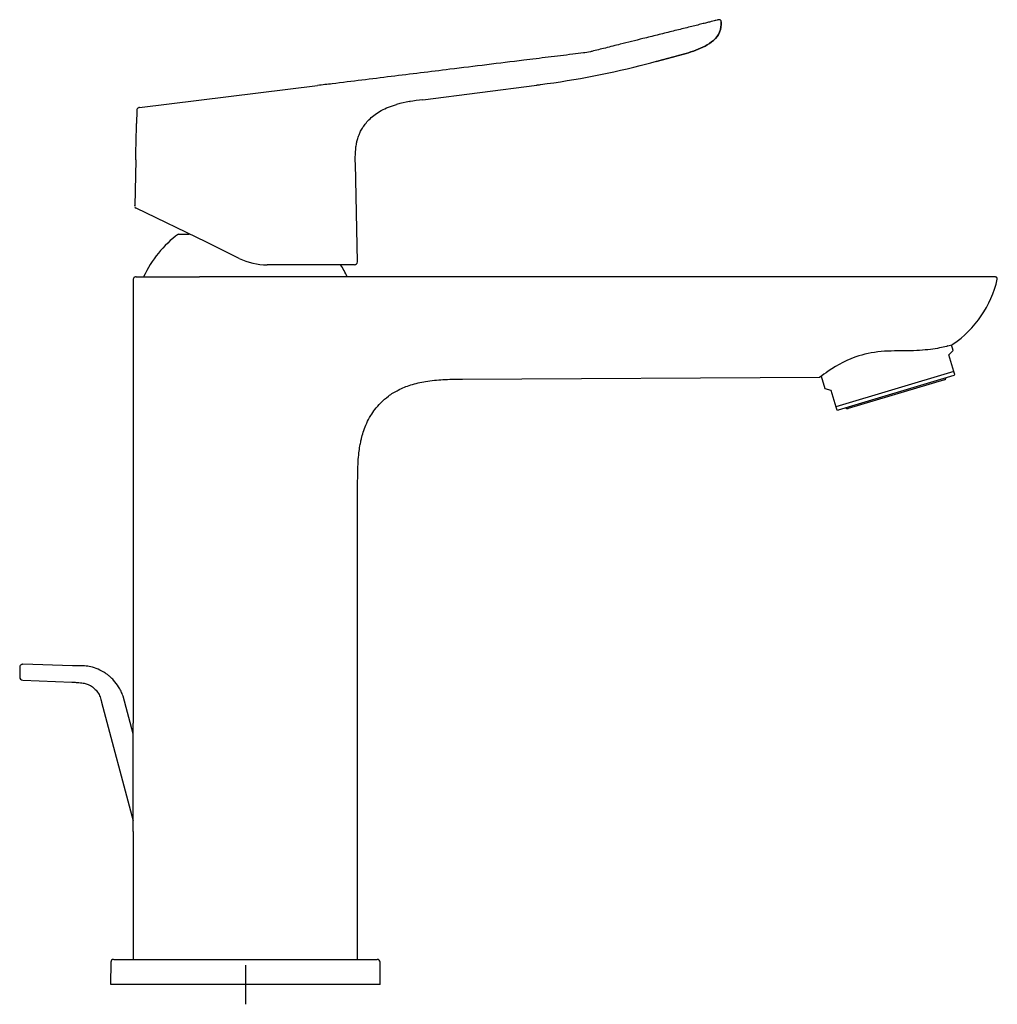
# Model space of a CAD drawing. Header units: millimetres. Extents: x -18 to 343, y -35 to 495.
# Tile 3 of 3: x 169 to 343, y 319 to 495. Entities that reach past the tile are written whole.
import ezdxf

# ---------------------------------------------------------------- set-up
doc = ezdxf.new("R2010")
doc.units = ezdxf.units.MM
doc.layers.add('DV2_Standard', color=7, linetype='Continuous')
doc.layers.add('Standard', color=7, linetype='Continuous')

# ---------------------------------------------------------------- blocks, each defined once
blk = doc.blocks.new('SEANNOT_GROUP1')
at = {"layer": 'Standard', "color": 136}
for p, q in [((209.28, 326.07), (209.28, 319.07)), ((212.78, 322.57), (205.78, 322.57))]:
    blk.add_line(p, q, dxfattribs=at)
blk = doc.blocks.new('SE1')
at = {"layer": 'DV2_Standard', "color": 7}
for p, q in [((270.75, 488.87), (269.77, 488.69)), ((280.82, 486.72), (281.55, 486.91)), ((281.55, 486.91), (282.51, 487.16)), ((190.4, 478.94), (222.13, 482.84)), ((240.87, 480.31), (261.18, 482.94)), ((189.89, 478.38), (189.84, 476.06)), ((189.71, 469.59), (189.54, 461.34)), ((229.22, 451.4), (228.86, 468.96)), ((189.55, 461.34), (189.55, 461.44)), ((202.3, 454.9), (189.77, 461.01)), ((197.32, 456.37), (199.23, 456.37)), ((208.16, 452.04), (202.3, 454.9)), ((216.11, 450.89), (213.14, 450.89)), ((228.72, 450.89), (216.11, 450.89)), ((189.27, 448.25), (189.27, 369.19)), ((189.78, 448.74), (201.07, 448.74)), ((342.83, 448.74), (201.07, 448.74)), ((343.27, 448.24), (343.26, 448.24)), ((335.41, 435.64), (334.65, 434.83)), ((335.41, 435.64), (335.12, 436.62)), ((335.54, 431.85), (334.65, 434.83)), ((335.54, 431.85), (314.5, 425.59)), ((335.69, 431.32), (335.54, 431.85)), ((247.88, 430.49), (311.64, 430.83)), ((311.88, 431.03), (312.53, 428.83)), ((335.51, 431.13), (314.91, 425)), ((333.86, 430.37), (316.7, 425.27)), ((335.51, 431.13), (335.69, 431.32)), ((312.53, 428.83), (313.61, 428.57)), ((313.61, 428.57), (314.5, 425.59)), ((314.5, 425.59), (314.65, 425.06)), ((314.65, 425.06), (314.91, 425)), ((229.27, 327.07), (229.27, 411.81)), ((169.03, 379.13), (169.03, 377.41)), ((178.43, 379.41), (169.59, 379.67)), ((169.56, 376.87), (178.33, 376.51)), ((189.27, 367.26), (187.47, 373.98)), ((183.61, 372.95), (189.27, 351.8)), ((189.27, 349.87), (189.27, 327.07)), ((185.27, 326.57), (185.23, 322.57)), ((185.78, 327.07), (202.36, 327.07)), ((202.36, 327.07), (216.18, 327.07)), ((216.18, 327.07), (232.76, 327.07)), ((233.31, 322.57), (233.27, 326.57)), ((233.31, 322.57), (185.25, 322.57))]:
    blk.add_line(p, q, dxfattribs=at)
for centre, radius, start, end in [((241.83, 636.46), 154.74, 277.4279, 284.591), ((241.83, 636.46), 154.74, 277.1801, 277.4279), ((244.25, 447.37), 33.11, 95.864, 104.057), ((189.96, 461.41), 0.442, 202.0425, 244.881), ((209.27, 440.34), 20, 126.6911, 155.1654), ((213.14, 462.26), 11.37, 244.0002, 270), ((228.72, 451.39), 0.5, 270, 1.2471), ((209.27, 440.34), 20, 24.8346, 31.9489), ((324.53, 452.64), 19.25, 304.2875, 346.996), ((332.12, 445.15), 9.04, 284.9447, 291.3643), ((325.32, 414.54), 21.21, 108.5307, 124.9848), ((331.8, 403.72), 33.8, 123.4708, 126.6819), ((333.75, 430.76), 0.4, 286.57, 354.5457), ((316.59, 425.65), 0.4, 218.5943, 286.57), ((169.57, 377.41), 0.54, 179.3236, 269.1114), ((185.77, 326.57), 0.5, 90, 179.5), ((232.77, 326.57), 0.5, 0.5, 90)]:
    blk.add_arc(centre, radius, start, end, dxfattribs=at)
for points, knots in [([(293.55, 494.55), (293.55, 494.55), (293.55, 494.55), (293.55, 494.55), (293.54, 494.55), (293.51, 494.54), (293.43, 494.53), (293.33, 494.5), (292.95, 494.41), (292.68, 494.34), (292.11, 494.19), (291.89, 494.14), (291.4, 494.02), (291.13, 493.95), (290.54, 493.8), (290.22, 493.72), (289.54, 493.55), (289.18, 493.46), (288.06, 493.18), (287.26, 492.99), (285.62, 492.58), (284.78, 492.37), (283.52, 492.05), (282.68, 491.84), (281.42, 491.53), (279.2, 490.98), (277.43, 490.54), (275.19, 489.98), (274.31, 489.76), (272.61, 489.33), (271.73, 489.11), (270.84, 488.89), (270.75, 488.87)], [0, 0, 0, 0, 0.013099, 0.05211, 0.09112, 0.13013, 0.13013, 0.208151, 0.208151, 0.286172, 0.286172, 0.325183, 0.325183, 0.364193, 0.364193, 0.403204, 0.403204, 0.442214, 0.442214, 0.520235, 0.520235, 0.598256, 0.598256, 0.637267, 0.676277, 0.715288, 0.838139, 0.838139, 0.919069, 0.919069, 0.992429, 1, 1, 1, 1]), ([(282.51, 487.15), (283.69, 487.46), (284.87, 487.75), (287.22, 488.38), (288.4, 488.72), (290.1, 489.36), (290.66, 489.6), (291.73, 490.16), (292.25, 490.49), (293.16, 491.31), (293.55, 491.81), (294.02, 492.94), (294.1, 493.56), (294.07, 494.18)], [0, 0, 0, 0, 0.25, 0.25, 0.5, 0.5, 0.625, 0.625, 0.75, 0.75, 0.875, 0.875, 1, 1, 1, 1]), ([(294.07, 494.18), (294.1, 493.56), (294.02, 492.94), (293.55, 491.81), (293.16, 491.31), (292.25, 490.49), (291.73, 490.16), (290.66, 489.6), (290.1, 489.36), (288.4, 488.72), (287.22, 488.38), (284.87, 487.75), (283.69, 487.46), (282.51, 487.15)], [0, 0, 0, 0, 0.125, 0.125, 0.25, 0.25, 0.375, 0.375, 0.5, 0.5, 0.75, 0.75, 1, 1, 1, 1]), ([(294.07, 494.18), (294.07, 494.25), (294.06, 494.35), (293.99, 494.46), (293.93, 494.52), (293.85, 494.56), (293.72, 494.59), (293.63, 494.57), (293.55, 494.55)], [0, 0, 0, 0, 0.275344, 0.389293, 0.495865, 0.603347, 0.719612, 1, 1, 1, 1]), ([(269.77, 488.69), (269.69, 488.68), (268.96, 488.59), (268.24, 488.5), (266.87, 488.33), (266.14, 488.24), (264.69, 488.06), (263.24, 487.89), (261.06, 487.62), (255.22, 486.9), (248.35, 486.06), (240.46, 485.09), (235.22, 484.45), (231.73, 484.02), (228.24, 483.59), (226.5, 483.37), (223.88, 483.05), (223, 482.95), (222.13, 482.84)], [0, 0, 0, 0, 0.005352, 0.045702, 0.045702, 0.091405, 0.091405, 0.137107, 0.18281, 0.228512, 0.505348, 0.615271, 0.725193, 0.835116, 0.835116, 0.945039, 0.945039, 1, 1, 1, 1]), ([(228.86, 468.96), (228.85, 469.52), (228.84, 470.36), (228.92, 471.58), (229.05, 472.49), (229.24, 473.28), (229.48, 473.99), (229.81, 474.73), (230.22, 475.44), (230.77, 476.2), (231.49, 476.98), (232.4, 477.74), (233.49, 478.43), (234.8, 479.04), (235.67, 479.32), (236.2, 479.49)], [0, 0, 0, 0, 0.107705, 0.193206, 0.256486, 0.303337, 0.366203, 0.416162, 0.47436, 0.540795, 0.615722, 0.699155, 0.791007, 0.89144, 1, 1, 1, 1]), ([(238.55, 479.98), (238.55, 479.98), (238.55, 479.98), (238.55, 479.98), (238.55, 479.98), (238.55, 479.98), (238.56, 479.98), (238.58, 479.98), (238.6, 479.99), (238.61, 479.99)], [0, 0, 0, 0, 0.0001191, 0.0005486, 0.0021243, 0.0179822, 0.0491288, 0.3266135, 1, 1, 1, 1]), ([(190.4, 478.94), (190.32, 478.93), (190.19, 478.9), (190.02, 478.78), (189.92, 478.59), (189.9, 478.46), (189.9, 478.38)], [0, 0, 0, 0, 0.266204, 0.500181, 0.733995, 1, 1, 1, 1]), ([(189.71, 469.59), (189.71, 469.59), (189.72, 469.94), (189.74, 471.14), (189.76, 471.99), (189.8, 473.69), (189.82, 474.54), (189.84, 475.75), (189.85, 476.1), (189.85, 476.1), (189.85, 476.1), (189.85, 476.1)], [0, 0, 0, 0, 0.249972, 0.249972, 0.499943, 0.499943, 0.749915, 0.749915, 0.999886, 0.999886, 1, 1, 1, 1]), ([(189.77, 448.74), (189.69, 448.73), (189.6, 448.72), (189.47, 448.67), (189.4, 448.61), (189.34, 448.54), (189.29, 448.41), (189.28, 448.32), (189.27, 448.24)], [0, 0, 0, 0, 0.270663, 0.388237, 0.499996, 0.611756, 0.729329, 1, 1, 1, 1]), ([(343.27, 448.24), (343.27, 448.32), (343.28, 448.41), (343.24, 448.54), (343.19, 448.61), (343.12, 448.67), (343, 448.72), (342.9, 448.73), (342.82, 448.74)], [0, 0, 0, 0, 0.273306, 0.388846, 0.497693, 0.60703, 0.723832, 1, 1, 1, 1]), ([(334.45, 436.42), (333.83, 436.25), (332.94, 436.03), (330.67, 435.7), (329.3, 435.6), (326.35, 435.53), (324.75, 435.56), (321.59, 435.37), (320, 435.1), (318.58, 434.65)], [0, 0, 0, 0, 0.25, 0.25, 0.5, 0.5, 0.75, 0.75, 1, 1, 1, 1]), ([(229.27, 411.77), (229.27, 412.57), (229.27, 413.82), (229.34, 415.72), (229.47, 417.26), (229.65, 418.5), (229.83, 419.44), (230.06, 420.36), (230.37, 421.41), (230.88, 422.7), (231.54, 423.96), (232.37, 425.19), (233.41, 426.38), (234.79, 427.57), (236.58, 428.67), (238.82, 429.57), (241.49, 430.19), (244.64, 430.47), (246.66, 430.5), (247.93, 430.5)], [0, 0, 0, 0, 0.070046, 0.130073, 0.179995, 0.220074, 0.250686, 0.272279, 0.311766, 0.356407, 0.40599, 0.44875, 0.49909, 0.557337, 0.624266, 0.701064, 0.789018, 0.888872, 1, 1, 1, 1]), ([(169.58, 379.66), (169.56, 379.67), (169.49, 379.68), (169.34, 379.63), (169.18, 379.52), (169.07, 379.36), (169.03, 379.2), (169.03, 379.08), (169.04, 379.03), (169.05, 379.02)], [0, 0, 0, 0, 0.06205, 0.248979, 0.44739, 0.648806, 0.825902, 0.970872, 1, 1, 1, 1]), ([(187.47, 373.98), (187.34, 374.32), (187.14, 374.86), (186.58, 375.86), (185.93, 376.7), (185.22, 377.4), (184.7, 377.82), (184.09, 378.24), (183.22, 378.73), (182.09, 379.15), (180.85, 379.4), (179.62, 379.41), (178.87, 379.42), (178.43, 379.41)], [0, 0, 0, 0, 0.085895, 0.163559, 0.295269, 0.366297, 0.424135, 0.47092, 0.561368, 0.685698, 0.78716, 0.895074, 1, 1, 1, 1]), ([(178.33, 376.51), (178.55, 376.5), (178.93, 376.47), (179.54, 376.42), (180.19, 376.38), (180.9, 376.22), (181.66, 375.89), (182.36, 375.38), (182.96, 374.7), (183.41, 373.86), (183.54, 373.29), (183.61, 372.95)], [0, 0, 0, 0, 0.084129, 0.172868, 0.255944, 0.365434, 0.482043, 0.604518, 0.732082, 0.864217, 1, 1, 1, 1]), ([(189.27, 349.87), (189.27, 349.87), (189.27, 349.99), (189.27, 350.29), (189.27, 350.47), (189.27, 351.04), (189.27, 351.44), (189.27, 352.68), (189.27, 353.53), (189.27, 356.08), (189.27, 357.81), (189.27, 361.27), (189.27, 363), (189.27, 365.56), (189.27, 366.41), (189.27, 367.64), (189.27, 368.05), (189.27, 368.6), (189.27, 368.78), (189.27, 369.08), (189.27, 369.19), (189.27, 369.19)], [0, 0, 0, 0, 0.031266, 0.031266, 0.062532, 0.062532, 0.125064, 0.125064, 0.250128, 0.250128, 0.500256, 0.500256, 0.750384, 0.750384, 0.875447, 0.875447, 0.937979, 0.937979, 0.969245, 0.969245, 1, 1, 1, 1])]:
    blk.add_open_spline(points, degree=3, knots=knots, dxfattribs=at)

msp = doc.modelspace()

# ---------------------------------------------------------------- block references
at = {"layer": 'Standard'}
for name in ['SE1', 'SEANNOT_GROUP1']:
    msp.add_blockref(name, (0, 0), dxfattribs=at)

doc.saveas('drawing.dxf')
